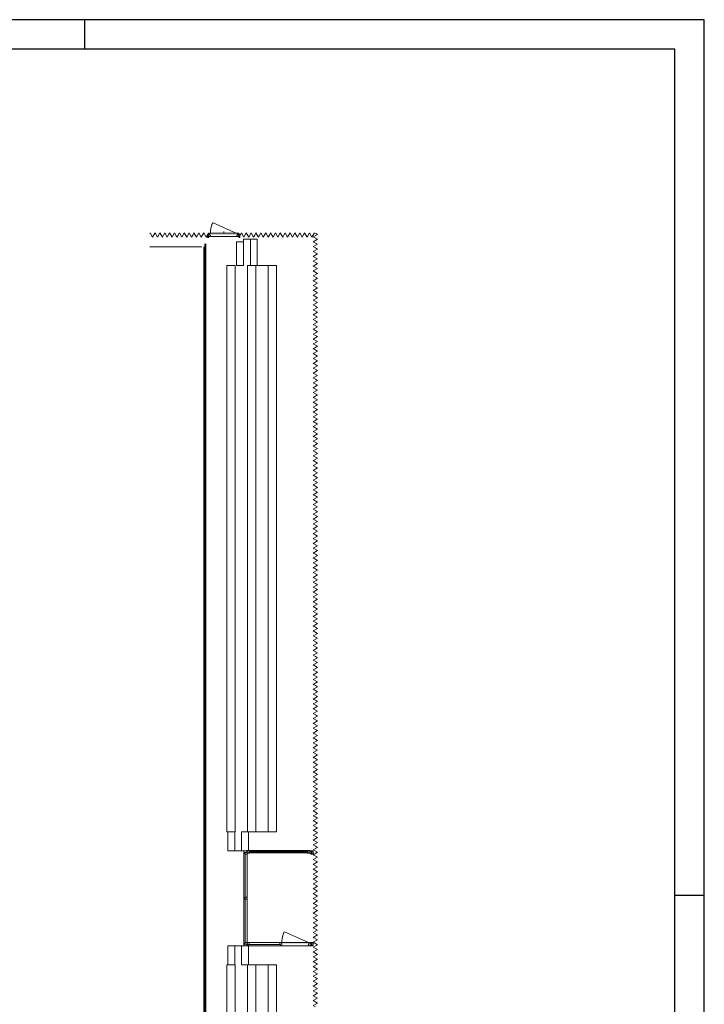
# Model space of a CAD drawing. Extents: x 0 to 84100, y 0 to 59400.
# Tile 15 of 15: x 60890 to 84100, y 26004 to 59400. Entities that reach past the tile are written whole.
import ezdxf

# ---------------------------------------------------------------- set-up
doc = ezdxf.new("R2010")
doc.units = 0
doc.header["$LTSCALE"] = 100
doc.linetypes.add('HIDDEN', pattern=[0.375, 0.25, -0.125])
doc.layers.get('0').update_dxf_attribs({"linetype": 'CONTINUOUS'})
for name, color, linetype in [('AL$1A---_ALGEMEEN', 8, 'CONTINUOUS'), ('AL31----', 7, 'CONTINUOUS'), ('BL$2----', 7, 'CONTINUOUS')]:
    doc.layers.add(name, color=color, linetype=linetype)

# ---------------------------------------------------------------- blocks, each defined once
blk = doc.blocks.new('A1-HOR')
at = {"linetype": 'Continuous'}
for p, q in [((841, 594), (0, 594)), ((631, 584), (631, 594)), ((841, 0), (841, 594)), ((831, 584), (10, 584)), ((831, 10), (831, 584)), ((831, 297), (841, 297))]:
    blk.add_line(p, q, dxfattribs=at)
blk = doc.blocks.new('12004S')
at = {"layer": 'AL$1A---_ALGEMEEN', "color": 0, "linetype": 'Continuous', "lineweight": 0}
blk.add_line((0, 0), (902, 400), dxfattribs=at)
at = {"layer": 'AL$1A---_ALGEMEEN', "color": 0, "linetype": 'HIDDEN', "lineweight": 0}
blk.add_arc((2, 0), 1000, 0, 23.9625, dxfattribs=at)
blk = doc.blocks.new('*O137')
at = {"layer": 'AL$1A---_ALGEMEEN', "color": 0, "linetype": 'Continuous', "lineweight": 0}
for points in [[(-40, -47), (-38, -47), (-5, -47), (-3, -47), (-3, 47), (-5, 47), (-40, 47), (-40, 27), (-49, 27), (-49, -27), (-40, -27)], [(-30, 47), (39, 47), (39, 57), (-30, 57)], [(3, -47), (5, -47), (47, -47), (49, -47), (49, 47), (47, 47), (3, 47), (3, 27), (3, 27), (3, -27), (3, -27)], [(-29, -57), (40, -57), (40, -47), (-29, -47)]]:
    blk.add_lwpolyline(points, close=True, dxfattribs=at)
blk = doc.blocks.new('*O138')
at = {"layer": 'AL$1A---_ALGEMEEN', "color": 0, "linetype": 'Continuous', "lineweight": 0}
for points in [[(-40, 47), (-38, 47), (-5, 47), (-3, 47), (-3, -47), (-5, -47), (-40, -47), (-40, -27), (-49, -27), (-49, 27), (-40, 27)], [(-29, 57), (40, 57), (40, 47), (-29, 47)], [(3, 47), (5, 47), (47, 47), (49, 47), (49, -47), (47, -47), (3, -47), (3, -27), (3, -27), (3, 27), (3, 27)], [(-30, -47), (39, -47), (39, -57), (-30, -57)]]:
    blk.add_lwpolyline(points, close=True, dxfattribs=at)
blk = doc.blocks.new('*O139')
at = {"layer": 'AL$1A---_ALGEMEEN', "color": 0, "linetype": 'Continuous', "lineweight": 0}
for p, q in [((1008.5, 57, 0.3), (-1008.5, 57, -0.2)), ((1025.5, -57, 0.3), (-1025.5, -57, -0.2)), ((39.5, -12, 0.3), (-1006.5, -12, -0.2))]:
    blk.add_line(p, q, dxfattribs=at)
for points, elevation in [([(-1073.5, 57), (-1008.5, 57), (-1006.5, 55), (-1006.5, -12), (-1023.5, -12), (-1023.5, -40), (-1023.5, -55), (-1025.5, -57), (-1073.5, -57), (-1073.5, -27), (-1064.5, -27), (-1064.5, 27), (-1073.5, 27)], -0.2), ([(41.5, 57), (87.5, 57), (89.5, 55), (89.5, 12), (106.5, 12), (106.5, -40), (106.5, -55), (104.5, -57), (58.5, -57), (56.5, -55), (56.5, -12), (39.5, -12), (39.5, 55)], 0.3), ([(1073.5, -57), (1008.5, -57), (1006.5, -55), (1006.5, 12), (1023.5, 12), (1023.5, 40), (1023.5, 55), (1025.5, 57), (1073.5, 57), (1073.5, 27), (1064.5, 27), (1064.5, -27), (1073.5, -27)], 0.3)]:
    blk.add_lwpolyline(points, close=True, dxfattribs=dict(at, elevation=elevation))
blk.add_solid([(91.5, 14, 0.3), (91.5, 54, 0.3), (1021.5, 14, 0.3), (1021.5, 54, 0.3)], dxfattribs=at)
blk = doc.blocks.new('*O140')
at = {"layer": 'AL$1A---_ALGEMEEN', "color": 0, "linetype": 'Continuous', "lineweight": 0}
for p, q in [((-474.5, 75), (474.5, 75)), ((-452, -39), (452, -39))]:
    blk.add_line(p, q, dxfattribs=at)
for points in [[(-503, 40), (-549, 40), (-549, -75), (-517, -75), (-517, -9), (-503, -9)], [(-517, -39), (-452, -39), (-450, -37), (-450, 8), (-467, 8), (-467, 58), (-468, 59), (-472.5, 59), (-472.5, 73), (-474.5, 75), (-517, 75), (-517, 45), (-503, 45), (-503, -9), (-517, -9)], [(517, -39), (452, -39), (450, -37), (450, 8), (467, 8), (467, 58), (468, 59), (472.5, 59), (472.5, 73), (474.5, 75), (517, 75), (517, 45), (503, 45), (503, -9), (517, -9)], [(503, 40), (549, 40), (549, -75), (517, -75), (517, -9), (503, -9)]]:
    blk.add_lwpolyline(points, close=True, dxfattribs=at)
for points in [[(465, 50), (465, 10), (-465, 50), (-465, 10)], [(-517, -39), (-517, -95), (-501, -39), (-505, -92)], [(517, -39), (517, -95), (501, -39), (505, -92)]]:
    blk.add_solid(points, dxfattribs=at)
blk = doc.blocks.new('*U144', base_point=(16541, -2369))
at = {"color": 0, "linetype": 'Continuous'}
for p, q in [((16506, -1297, 800), (16506, -1387, 800)), ((16576, -1297, 800), (16506, -1297, 800)), ((16576, -1387, 800), (16576, -1297, 800)), ((16506, -1387, 800), (16576, -1387, 800)), ((16506, -1387, 800), (16506, -3351, 800)), ((16541, -1387, 890), (16541, -3351, 890)), ((16576, -1387, 800), (16576, -3351, 800)), ((16506, -3351, 800), (16506, -3441, 800)), ((16576, -3351, 800), (16506, -3351, 800)), ((16506, -3441, 800), (16576, -3441, 800)), ((16576, -3441, 800), (16576, -3351, 800))]:
    blk.add_line(p, q, dxfattribs=at)

msp = doc.modelspace()

# ---------------------------------------------------------------- linework, layer by layer
at = {"layer": 'AL$1A---_ALGEMEEN', "linetype": 'Continuous', "lineweight": 0}
for p, q in [((67807, 52149), (67807, 52219)), ((67161, 51801), (67161, 11633)), ((67201, 51801), (67201, 11633)), ((67069, 51701), (65306, 51701)), ((67131, 51701), (67131, 7499)), ((68894, 51058), (69314, 51058)), ((68894, 31858), (69314, 31858)), ((68486, 31118), (68486, 28080)), ((68531, 29599, 9), (68531, 31108, 0)), ((68600, 31101), (68600, 28097)), ((68531, 29599, 9), (68531, 28099)), ((68894, 27340), (69314, 27340))]:
    msp.add_line(p, q, dxfattribs=at)
at = {"layer": 'AL$1A---_ALGEMEEN', "linetype": 'Continuous', "lineweight": 0, "elevation": 0}
for points in [[(65306, 52153), (65313, 52167), (65396, 52024), (65478, 52167), (65561, 52024), (65643, 52167), (65726, 52024), (65767, 52096)], [(65767, 52096), (65808, 52167), (65891, 52024), (65973, 52167), (66056, 52024), (66138, 52167), (66221, 52024), (66262, 52096)], [(66262, 52096), (66303, 52167), (66386, 52024), (66468, 52167), (66551, 52024), (66633, 52167), (66716, 52024), (66757, 52096)], [(66757, 52096), (66798, 52167), (66881, 52024), (66963, 52167), (67046, 52024), (67128, 52167), (67211, 52024), (67252, 52096)], [(68364, 52096), (68405, 52167), (68488, 52024), (68570, 52167), (68653, 52024), (68735, 52167), (68818, 52024), (68859, 52096)], [(68859, 52096), (68900, 52167), (68983, 52024), (69065, 52167), (69148, 52024), (69230, 52167), (69313, 52024), (69354, 52096)], [(69354, 52096), (69395, 52167), (69478, 52024), (69560, 52167), (69643, 52024), (69725, 52167), (69808, 52024), (69849, 52096)], [(69849, 52096), (69890, 52167), (69973, 52024), (70055, 52167), (70138, 52024), (70220, 52167), (70303, 52024), (70344, 52096)], [(70344, 52096), (70385, 52167), (70468, 52024), (70550, 52167), (70633, 52024), (70715, 52167), (70798, 52024), (70882, 52169)], [(70915, 51662), (70844, 51703), (70986, 51786), (70844, 51868), (70986, 51951), (70844, 52033), (70986, 52116), (70915, 52157)], [(70915, 51167), (70844, 51208), (70986, 51291), (70844, 51373), (70986, 51456), (70844, 51538), (70986, 51621), (70915, 51662)], [(70915, 50672), (70844, 50713), (70986, 50796), (70844, 50878), (70986, 50961), (70844, 51043), (70986, 51126), (70915, 51167)], [(70915, 50177), (70844, 50218), (70986, 50301), (70844, 50383), (70986, 50466), (70844, 50548), (70986, 50631), (70915, 50672)], [(70915, 49682), (70844, 49723), (70986, 49806), (70844, 49888), (70986, 49971), (70844, 50053), (70986, 50136), (70915, 50177)], [(70915, 49187), (70844, 49228), (70986, 49311), (70844, 49393), (70986, 49476), (70844, 49558), (70986, 49641), (70915, 49682)], [(70915, 48692), (70844, 48733), (70986, 48816), (70844, 48898), (70986, 48981), (70844, 49063), (70986, 49146), (70915, 49187)], [(70915, 48197), (70844, 48238), (70986, 48321), (70844, 48403), (70986, 48486), (70844, 48568), (70986, 48651), (70915, 48692)], [(70915, 47702), (70844, 47743), (70986, 47826), (70844, 47908), (70986, 47991), (70844, 48073), (70986, 48156), (70915, 48197)], [(70915, 47207), (70844, 47248), (70986, 47331), (70844, 47413), (70986, 47496), (70844, 47578), (70986, 47661), (70915, 47702)], [(70915, 46712), (70844, 46753), (70986, 46836), (70844, 46918), (70986, 47001), (70844, 47083), (70986, 47166), (70915, 47207)], [(70915, 46217), (70844, 46258), (70986, 46341), (70844, 46423), (70986, 46506), (70844, 46588), (70986, 46671), (70915, 46712)], [(70915, 45722), (70844, 45763), (70986, 45846), (70844, 45928), (70986, 46011), (70844, 46093), (70986, 46176), (70915, 46217)], [(70915, 45227), (70844, 45268), (70986, 45351), (70844, 45433), (70986, 45516), (70844, 45598), (70986, 45681), (70915, 45722)], [(70915, 44732), (70844, 44773), (70986, 44856), (70844, 44938), (70986, 45021), (70844, 45103), (70986, 45186), (70915, 45227)], [(70915, 44237), (70844, 44278), (70986, 44361), (70844, 44443), (70986, 44526), (70844, 44608), (70986, 44691), (70915, 44732)], [(70915, 43742), (70844, 43783), (70986, 43866), (70844, 43948), (70986, 44031), (70844, 44113), (70986, 44196), (70915, 44237)], [(70915, 43247), (70844, 43288), (70986, 43371), (70844, 43453), (70986, 43536), (70844, 43618), (70986, 43701), (70915, 43742)], [(70915, 42752), (70844, 42793), (70986, 42876), (70844, 42958), (70986, 43041), (70844, 43123), (70986, 43206), (70915, 43247)], [(70915, 42257), (70844, 42298), (70986, 42381), (70844, 42463), (70986, 42546), (70844, 42628), (70986, 42711), (70915, 42752)], [(70915, 41762), (70844, 41803), (70986, 41886), (70844, 41968), (70986, 42051), (70844, 42133), (70986, 42216), (70915, 42257)], [(70915, 41267), (70844, 41308), (70986, 41391), (70844, 41473), (70986, 41556), (70844, 41638), (70986, 41721), (70915, 41762)], [(70915, 40772), (70844, 40813), (70986, 40896), (70844, 40978), (70986, 41061), (70844, 41143), (70986, 41226), (70915, 41267)], [(70915, 40277), (70844, 40318), (70986, 40401), (70844, 40483), (70986, 40566), (70844, 40648), (70986, 40731), (70915, 40772)], [(70915, 39782), (70844, 39823), (70986, 39906), (70844, 39988), (70986, 40071), (70844, 40153), (70986, 40236), (70915, 40277)], [(70915, 39287), (70844, 39328), (70986, 39411), (70844, 39493), (70986, 39576), (70844, 39658), (70986, 39741), (70915, 39782)], [(70915, 38792), (70844, 38833), (70986, 38916), (70844, 38998), (70986, 39081), (70844, 39163), (70986, 39246), (70915, 39287)], [(70915, 38297), (70844, 38338), (70986, 38421), (70844, 38503), (70986, 38586), (70844, 38668), (70986, 38751), (70915, 38792)], [(70915, 37802), (70844, 37843), (70986, 37926), (70844, 38008), (70986, 38091), (70844, 38173), (70986, 38256), (70915, 38297)], [(70915, 37307), (70844, 37348), (70986, 37431), (70844, 37513), (70986, 37596), (70844, 37678), (70986, 37761), (70915, 37802)], [(70915, 36812), (70844, 36853), (70986, 36936), (70844, 37018), (70986, 37101), (70844, 37183), (70986, 37266), (70915, 37307)], [(70915, 36317), (70844, 36358), (70986, 36441), (70844, 36523), (70986, 36606), (70844, 36688), (70986, 36771), (70915, 36812)], [(70915, 35822), (70844, 35863), (70986, 35946), (70844, 36028), (70986, 36111), (70844, 36193), (70986, 36276), (70915, 36317)], [(70915, 35327), (70844, 35368), (70986, 35451), (70844, 35533), (70986, 35616), (70844, 35698), (70986, 35781), (70915, 35822)], [(70915, 34832), (70844, 34873), (70986, 34956), (70844, 35038), (70986, 35121), (70844, 35203), (70986, 35286), (70915, 35327)], [(70915, 34337), (70844, 34378), (70986, 34461), (70844, 34543), (70986, 34626), (70844, 34708), (70986, 34791), (70915, 34832)], [(70915, 33842), (70844, 33883), (70986, 33966), (70844, 34048), (70986, 34131), (70844, 34213), (70986, 34296), (70915, 34337)], [(70915, 33347), (70844, 33388), (70986, 33471), (70844, 33553), (70986, 33636), (70844, 33718), (70986, 33801), (70915, 33842)], [(70915, 32852), (70844, 32893), (70986, 32976), (70844, 33058), (70986, 33141), (70844, 33223), (70986, 33306), (70915, 33347)], [(70915, 32357), (70844, 32398), (70986, 32481), (70844, 32563), (70986, 32646), (70844, 32728), (70986, 32811), (70915, 32852)], [(70915, 31862), (70844, 31903), (70986, 31986), (70844, 32068), (70986, 32151), (70844, 32233), (70986, 32316), (70915, 32357)], [(70915, 31367), (70844, 31408), (70986, 31491), (70844, 31573), (70986, 31656), (70844, 31738), (70986, 31821), (70915, 31862)], [(70915, 30872), (70844, 30913), (70986, 30996), (70844, 31078), (70986, 31161), (70844, 31243), (70986, 31326), (70915, 31367)], [(70915, 30377), (70844, 30418), (70986, 30501), (70844, 30583), (70986, 30666), (70844, 30748), (70986, 30831), (70915, 30872)], [(70915, 29882), (70844, 29923), (70986, 30006), (70844, 30088), (70986, 30171), (70844, 30253), (70986, 30336), (70915, 30377)], [(70915, 29387), (70844, 29428), (70986, 29511), (70844, 29593), (70986, 29676), (70844, 29758), (70986, 29841), (70915, 29882)], [(70915, 28892), (70844, 28933), (70986, 29016), (70844, 29098), (70986, 29181), (70844, 29263), (70986, 29346), (70915, 29387)], [(70915, 28397), (70844, 28438), (70986, 28521), (70844, 28603), (70986, 28686), (70844, 28768), (70986, 28851), (70915, 28892)], [(70915, 27902), (70844, 27943), (70986, 28026), (70844, 28108), (70986, 28191), (70844, 28273), (70986, 28356), (70915, 28397)], [(70915, 27407), (70844, 27448), (70986, 27531), (70844, 27613), (70986, 27696), (70844, 27778), (70986, 27861), (70915, 27902)], [(70915, 26912), (70844, 26953), (70986, 27036), (70844, 27118), (70986, 27201), (70844, 27283), (70986, 27366), (70915, 27407)], [(70915, 26417), (70844, 26458), (70986, 26541), (70844, 26623), (70986, 26706), (70844, 26788), (70986, 26871), (70915, 26912)], [(70915, 25922), (70844, 25963), (70986, 26046), (70844, 26128), (70986, 26211), (70844, 26293), (70986, 26376), (70915, 26417)]]:
    msp.add_lwpolyline(points, dxfattribs=at)
at = {"layer": 'AL$1A---_ALGEMEEN', "linetype": 'Continuous', "lineweight": 0}
for points in [[(68245, 51868), (68478, 51868), (68478, 51058), (68245, 51058)], [(68711, 51958), (68944, 51958), (68944, 51058), (68711, 51058)], [(67914, 31858), (68194, 31858), (68194, 51058), (67914, 51058)], [(68614, 31858), (68894, 31858), (68894, 51058), (68614, 51058)], [(69314, 31858), (69594, 31858), (69594, 51058), (69314, 51058)], [(67947, 31213), (68180, 31213), (68180, 31858), (67947, 31858)], [(68413, 31213), (68646, 31213), (68646, 31858), (68413, 31858)], [(68488, 31166), (68486, 31168), (68486, 31211), (68488, 31213), (68598, 31213), (68600, 31211), (68600, 31166), (68570, 31166), (68570, 31157), (68516, 31157), (68516, 31166)], [(68600, 31166), (68600, 31101), (68598, 31099), (68531, 31099), (68531, 31116), (68503, 31116), (68488, 31116), (68486, 31118), (68486, 31166), (68516, 31166), (68516, 31157), (68570, 31157), (68570, 31166)], [(68600, 28032), (68600, 28097), (68598, 28099), (68531, 28099), (68531, 28082), (68503, 28082), (68488, 28082), (68486, 28080), (68486, 28032), (68516, 28032), (68516, 28041), (68570, 28041), (68570, 28032)], [(67947, 27985), (68180, 27985), (68180, 27340), (67947, 27340)], [(68413, 27985), (68646, 27985), (68646, 27340), (68413, 27340)], [(68488, 28032), (68486, 28030), (68486, 27987), (68488, 27985), (68598, 27985), (68600, 27987), (68600, 28032), (68570, 28032), (68570, 28041), (68516, 28041), (68516, 28032)], [(67914, 27340), (68194, 27340), (68194, 12340), (67914, 12340)], [(68614, 27340), (68894, 27340), (68894, 12340), (68614, 12340)], [(69314, 27340), (69594, 27340), (69594, 12340), (69314, 12340)]]:
    msp.add_lwpolyline(points, close=True, dxfattribs=at)
for points in [[(68478, 51058), (68478, 51958), (68711, 51958), (68711, 51058), (68679, 51058)], [(68194, 31858), (68180, 31858), (68180, 31213), (68413, 31213), (68413, 31858)], [(68194, 27340), (68180, 27340), (68180, 27985), (68413, 27985), (68413, 27340)]]:
    msp.add_lwpolyline(points, dxfattribs=at)
at = {"layer": 'AL$1A---_ALGEMEEN', "linetype": 'HIDDEN', "lineweight": 0, "elevation": 9}
msp.add_lwpolyline([(68600, 29568), (68600, 29631), (68598, 29633), (68531, 29633), (68531, 29616), (68503, 29616), (68488, 29616), (68486, 29614), (68486, 29585), (68488, 29583), (68531, 29583), (68531, 29566), (68598, 29566)], close=True, dxfattribs=at)

# ---------------------------------------------------------------- block references
at = {"layer": 'AL$1A---_ALGEMEEN', "linetype": 'Continuous', "lineweight": 0, "xscale": 0.8999990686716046, "yscale": -0.8999990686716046, "zscale": 0.8999990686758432, "rotation": 180}
for p in [(68257, 52149), (70680, 28099, 9)]:
    msp.add_blockref('12004S', p, dxfattribs=at)
at = {"layer": 'AL$1A---_ALGEMEEN', "linetype": 'Continuous', "lineweight": 0}
for name, p in [('*O140', (67807, 52086)), ('*O138', (70787, 31156, 9)), ('*O139', (69674, 28042, 9)), ('*O137', (70787, 28042, 9))]:
    msp.add_blockref(name, p, dxfattribs=at)
at = {"layer": 'AL31----', "linetype": 'Continuous', "rotation": 270}
msp.add_blockref('*U144', (69668, 31173), dxfattribs=at)
at = {"layer": 'BL$2----', "xscale": 100, "yscale": 100, "zscale": 100}
msp.add_blockref('A1-HOR', (0, 0), dxfattribs=at)

doc.saveas('drawing.dxf')
